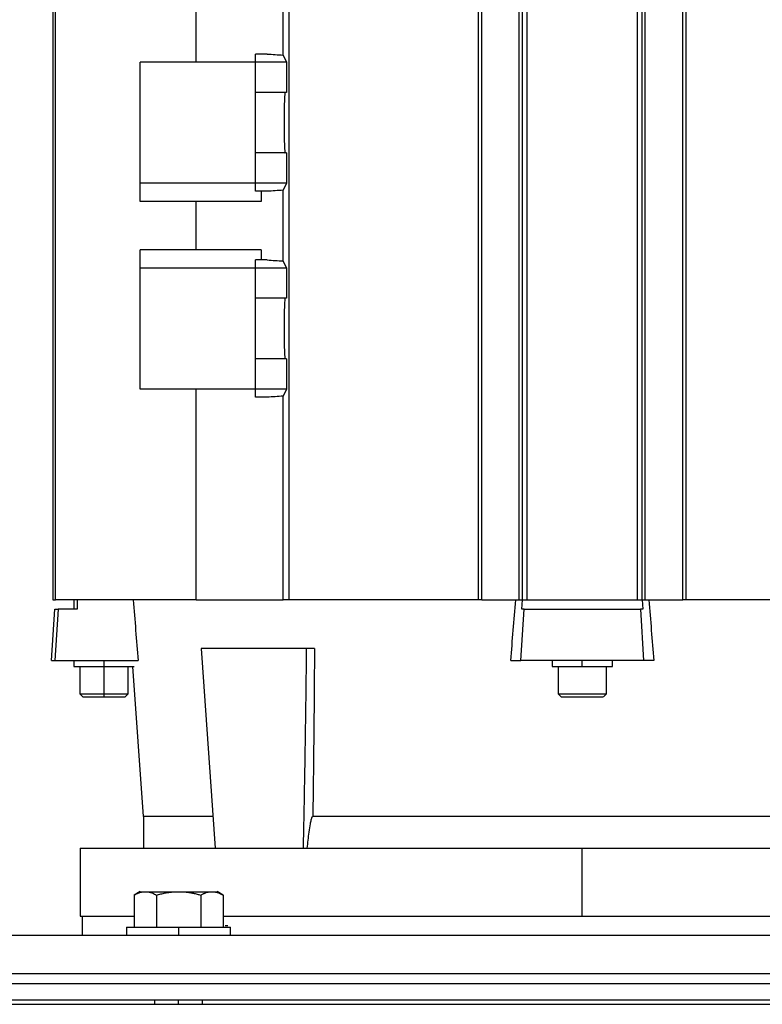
# Model space of a CAD drawing. Header units: inches. Extents: x 3 to 150, y 3 to 116.
# Tile 38 of 57: x 85.75 to 90.58, y 67.05 to 73.45. Entities that reach past the tile are written whole.
import ezdxf

# ---------------------------------------------------------------- set-up
doc = ezdxf.new("R2010")
doc.units = ezdxf.units.IN
doc.header["$LTSCALE"] = 14
doc.header["$MEASUREMENT"] = 0
doc.layers.add('DIMENSIONS', color=140, linetype='Continuous', lineweight=25)
doc.styles.add('SLDTEXTSTYLE0', font='TXT', dxfattribs={"width": 0.7})
doc.dimstyles.new('SLDDIMSTYLE1', dxfattribs={"dimtxt": 1.189453, "dimasz": 1.82, "dimexe": 0, "dimexo": 0.0625, "dimgap": 0.297363, "dimtad": 0, "dimtih": 1, "dimtoh": 1, "dimrnd": 1e-09, "dimzin": 12, "dimdsep": 46, "dimtxsty": 'SLDTEXTSTYLE0', "dimsah": 1, "dimcen": 0.09, "dimadec": 0, "dimazin": 3, "dimtfac": 1, "dimtofl": 0, "dimtmove": 0, "dimatfit": 3, "dimfxl": 0, "dimfrac": 2, "dimtolj": 1, "dimtzin": 12, "dimarcsym": 0})

# ---------------------------------------------------------------- blocks, each defined once
blk = doc.blocks.new('_D_5')
at = {"layer": 'DIMENSIONS'}
for p, q in [((78.1606, 67.7544), (78.1606, 86.8401)), ((95.4106, 67.7544), (95.4106, 86.8401)), ((78.1606, 85.0901), (83.2205, 85.0901)), ((84.8324, 85.0901), (84.433, 85.0901)), ((84.433, 85.0901), (84.433, 83.1997)), ((89.3565, 85.0901), (89.7559, 85.0901)), ((89.7559, 85.0901), (89.7559, 83.1997)), ((95.4106, 85.0901), (90.9685, 85.0901)), ((84.433, 83.1997), (84.8324, 83.1997)), ((89.7559, 83.1997), (89.3565, 83.1997))]:
    blk.add_line(p, q, dxfattribs=at)
for points in [[(78.1606, 85.0901), (79.9806, 84.8101), (79.9806, 85.3701)], [(95.4106, 85.0901), (93.5906, 85.3701), (93.5906, 84.8101)]]:
    blk.add_solid(points, dxfattribs=at)
at = {"layer": 'DIMENSIONS', "char_height": 1.16667, "attachment_point": 1, "style": 'SLDTEXTSTYLE0'}
for s, insert in [('17.25', (84.8324, 86.8603)), ('438.2', (84.8324, 84.7036))]:
    blk.add_mtext(s, dxfattribs=dict(at, insert=insert))
blk = doc.blocks.new('_D_6')
at = {"layer": 'DIMENSIONS'}
for p, q in [((76.2986, 73.3647), (76.2986, 93.4543)), ((95.4106, 67.7544), (95.4106, 93.4543)), ((76.2986, 91.7043), (81.8994, 91.7043)), ((83.5113, 91.7043), (83.1119, 91.7043)), ((83.1119, 91.7043), (83.1119, 89.8139)), ((88.0354, 91.7043), (88.4348, 91.7043)), ((88.4348, 91.7043), (88.4348, 89.8139)), ((95.4106, 91.7043), (89.6474, 91.7043)), ((83.1119, 89.8139), (83.5113, 89.8139)), ((88.4348, 89.8139), (88.0354, 89.8139))]:
    blk.add_line(p, q, dxfattribs=at)
for points in [[(76.2986, 91.7043), (78.1186, 91.4243), (78.1186, 91.9843)], [(95.4106, 91.7043), (93.5906, 91.9843), (93.5906, 91.4243)]]:
    blk.add_solid(points, dxfattribs=at)
at = {"layer": 'DIMENSIONS', "char_height": 1.16667, "attachment_point": 1, "style": 'SLDTEXTSTYLE0'}
for s, insert in [('19.11', (83.5113, 93.4745)), ('485.4', (83.5113, 91.3178))]:
    blk.add_mtext(s, dxfattribs=dict(at, insert=insert))

msp = doc.modelspace()

# ---------------------------------------------------------------- linework, layer by layer
for p, q in [((85.9854, 69.6826), (85.9854, 76.1787)), ((87.5042, 69.6826), (87.5042, 76.1787)), ((88.736, 69.6826), (88.736, 76.1787)), ((90.0852, 69.6826), (90.0852, 76.1787)), ((85.9669, 76.035), (85.9669, 69.6826)), ((86.899, 73.1787), (86.899, 76.035)), ((87.4656, 73.2243), (87.4656, 76.035)), ((88.7575, 69.6826), (88.7575, 76.035)), ((89.001, 69.6826), (89.001, 76.035)), ((89.0209, 69.6826), (89.0209, 76.035)), ((89.0526, 69.6826), (89.0526, 76.035)), ((89.7686, 69.6826), (89.7686, 76.035)), ((89.8003, 69.6826), (89.8003, 76.035)), ((89.8202, 69.6826), (89.8202, 76.035)), ((90.0637, 69.6826), (90.0637, 76.035)), ((87.2846, 73.1787), (87.2846, 73.231)), ((87.3615, 73.231), (87.2846, 73.231)), ((87.4656, 73.2243), (87.4865, 73.1787)), ((86.5366, 72.3913), (86.5366, 73.1787)), ((87.2846, 73.1787), (86.5366, 73.1787)), ((87.2846, 72.9818), (87.2846, 73.1787)), ((87.4865, 73.1787), (87.2846, 73.1787)), ((87.4865, 73.1787), (87.4865, 72.9818)), ((87.4865, 72.9818), (87.2846, 72.9818)), ((87.2846, 72.5881), (87.2846, 72.9818)), ((87.2846, 72.3913), (87.2846, 72.5881)), ((87.4865, 72.5881), (87.2846, 72.5881)), ((87.4865, 72.5881), (87.4865, 72.3913)), ((87.2846, 72.3913), (86.5366, 72.3913)), ((86.5366, 72.2732), (86.5366, 72.3913)), ((87.4865, 72.3913), (87.2846, 72.3913)), ((87.2846, 72.339), (87.2846, 72.3913)), ((87.4865, 72.3913), (87.4656, 72.3457)), ((87.3615, 72.339), (87.2846, 72.339)), ((87.3214, 72.339), (87.3214, 72.2732)), ((87.4656, 71.8857), (87.4656, 72.3457)), ((87.3214, 72.2732), (86.5366, 72.2732)), ((86.899, 71.9582), (86.899, 72.2732)), ((87.3214, 71.9582), (86.5366, 71.9582)), ((86.5366, 71.8401), (86.5366, 71.9582)), ((87.3214, 71.9582), (87.3214, 71.8924)), ((87.2846, 71.8401), (87.2846, 71.8924)), ((87.3615, 71.8924), (87.2846, 71.8924)), ((87.4656, 71.8857), (87.4865, 71.8401)), ((86.5366, 71.0527), (86.5366, 71.8401)), ((87.2846, 71.8401), (86.5366, 71.8401)), ((87.4865, 71.8401), (87.2846, 71.8401)), ((87.2846, 71.6433), (87.2846, 71.8401)), ((87.4865, 71.8401), (87.4865, 71.6433)), ((87.4865, 71.6433), (87.2846, 71.6433)), ((87.2846, 71.2496), (87.2846, 71.6433)), ((87.2846, 71.0527), (87.2846, 71.2496)), ((87.4865, 71.2496), (87.2846, 71.2496)), ((87.4865, 71.2496), (87.4865, 71.0527)), ((87.2846, 71.0527), (86.5366, 71.0527)), ((86.899, 69.6826), (86.899, 71.0527)), ((87.2846, 71.0004), (87.2846, 71.0527)), ((87.4865, 71.0527), (87.2846, 71.0527)), ((87.4865, 71.0527), (87.4656, 71.0071)), ((87.3615, 71.0004), (87.2846, 71.0004)), ((87.4656, 69.6826), (87.4656, 71.0071)), ((85.9669, 69.6826), (85.9856, 69.6826)), ((86.899, 69.6826), (85.9854, 69.6826)), ((86.1035, 69.6826), (86.1035, 69.6236)), ((86.1264, 69.6826), (86.1269, 69.6236)), ((87.5042, 69.6826), (87.4656, 69.6826)), ((88.736, 69.6826), (87.5042, 69.6826)), ((88.7575, 69.6826), (88.736, 69.6826)), ((88.9775, 69.6826), (89.0133, 69.6826)), ((89.0133, 69.6826), (89.0209, 69.6826)), ((89.0176, 69.6236), (89.0219, 69.6826)), ((89.0209, 69.6826), (89.0526, 69.6826)), ((89.0526, 69.6826), (89.7686, 69.6826)), ((89.7686, 69.6826), (89.8003, 69.6826)), ((89.7993, 69.6826), (89.8035, 69.6236)), ((89.8003, 69.6826), (89.8079, 69.6826)), ((89.8079, 69.6826), (89.8437, 69.6826)), ((90.0852, 69.6826), (90.0637, 69.6826)), ((90.9412, 69.6826), (90.0852, 69.6826)), ((85.9579, 69.2889), (85.9813, 69.6236)), ((86.0021, 69.6236), (85.981, 69.2889)), ((86.1269, 69.6236), (86.0021, 69.6236)), ((89.0119, 69.2889), (89.0329, 69.6236)), ((89.0329, 69.6236), (89.0176, 69.6236)), ((89.7883, 69.6236), (89.8093, 69.2889)), ((89.8035, 69.6236), (89.7883, 69.6236)), ((86.9315, 69.3679), (87.0224, 68.0683)), ((85.981, 69.2889), (86.5225, 69.2889)), ((86.1035, 69.2889), (86.1035, 69.2496)), ((86.1429, 69.2496), (86.1429, 69.0724)), ((86.3004, 69.2496), (86.3004, 69.2889)), ((86.3004, 69.0724), (86.3004, 69.2496)), ((86.4578, 69.0724), (86.4578, 69.2496)), ((86.5563, 68.2751), (86.4881, 69.2496)), ((88.9458, 69.2889), (89.0119, 69.2889)), ((89.2137, 69.2889), (89.2137, 69.2496)), ((89.2531, 69.2496), (89.2531, 69.0724)), ((89.2541, 69.2496), (89.2541, 69.0724)), ((89.4106, 69.2496), (89.4106, 69.2889)), ((89.5681, 69.0724), (89.5681, 69.2496)), ((89.6074, 69.2496), (89.6074, 69.2889)), ((89.8754, 69.2889), (89.8093, 69.2889)), ((86.1427, 69.0726), (86.1628, 69.0525)), ((86.3004, 69.0527), (86.3004, 69.0724)), ((86.4379, 69.0525), (86.458, 69.0726)), ((89.2529, 69.0726), (89.273, 69.0525)), ((89.2541, 69.0724), (89.2736, 69.0527)), ((89.2556, 69.0724), (89.2541, 69.0724)), ((89.5482, 69.0525), (89.5683, 69.0726)), ((86.5563, 68.2751), (86.5563, 68.0685)), ((87.0079, 68.2751), (86.5563, 68.2751)), ((91.1632, 68.2751), (87.658, 68.2751)), ((86.1451, 68.0685), (86.1451, 67.6265)), ((89.4106, 67.6265), (89.4106, 68.0685)), ((86.5359, 67.7867), (86.4967, 67.764)), ((87.0745, 67.764), (87.0352, 67.7867)), ((86.4969, 67.7641), (86.4969, 67.5565)), ((86.6412, 67.7641), (86.6412, 67.5565)), ((86.9299, 67.7641), (86.9299, 67.5565)), ((87.0743, 67.7641), (87.0743, 67.5565)), ((86.1606, 67.5015), (86.1606, 67.6265)), ((86.4476, 67.5565), (86.4476, 67.5015)), ((86.7856, 67.5565), (86.7856, 67.5015)), ((87.0911, 67.564), (87.0887, 67.564)), ((87.1065, 67.564), (87.0911, 67.564)), ((87.1236, 67.5015), (87.1236, 67.5565)), ((95.2856, 67.5015), (78.2856, 67.5015)), ((95.2856, 67.2515), (78.2856, 67.2515)), ((95.2856, 67.2515), (78.2856, 67.2515)), ((78.2952, 67.189), (95.276, 67.189)), ((78.2952, 67.0844), (95.276, 67.0844)), ((86.6293, 67.0844), (86.6293, 67.0544)), ((86.7856, 67.0544), (86.7856, 67.0844)), ((86.9418, 67.0544), (86.9418, 67.0844)), ((78.2652, 67.0544), (95.306, 67.0544))]:
    msp.add_line(p, q)
for centre, major_axis, ratio, start_param, end_param in [((89.4106, 73.3797), (2.9528, 0), 0.069927, 3.945395, 3.993302), ((87.4777, 72.785), (0, 0.1969), 0.032029, 0, 3.141593), ((89.4106, 72.1903), (2.9528, 0), 0.069927, 2.289883, 2.33779), ((89.4106, 72.0411), (2.9528, 0), 0.069927, 3.945395, 3.993302), ((87.4777, 71.4464), (0, 0.1969), 0.032029, 0, 3.141593), ((89.4106, 70.8517), (2.9528, 0), 0.069927, 2.289883, 2.33779)]:
    msp.add_ellipse(centre, major_axis=major_axis, ratio=ratio, start_param=start_param, end_param=end_param)
for points, knots in [([(86.4898, 69.6826), (86.4952, 69.6168), (86.5061, 69.4856), (86.5171, 69.3543), (86.5225, 69.2889)], [0, 0, 0, 0, 0.501696, 1, 1, 1, 1]), ([(86.899, 69.6826), (86.9761, 69.6826), (87.0625, 69.6826), (87.2521, 69.6826), (87.3553, 69.6826), (87.4656, 69.6826)], [0, 0, 0, 0, 0.5, 0.5, 1, 1, 1, 1]), ([(88.9458, 69.2889), (88.9511, 69.3543), (88.9616, 69.4856), (88.9722, 69.6168), (88.9775, 69.6826)], [0, 0, 0, 0, 0.498304, 1, 1, 1, 1]), ([(89.8437, 69.6826), (89.849, 69.6168), (89.8595, 69.4856), (89.8701, 69.3543), (89.8754, 69.2889)], [0, 0, 0, 0, 0.501696, 1, 1, 1, 1]), ([(85.9813, 69.6236), (85.9813, 69.6236), (85.9814, 69.6236), (85.982, 69.6236), (85.9831, 69.6236), (85.9845, 69.6236), (85.9864, 69.6236), (85.9887, 69.6236), (85.9914, 69.6236), (85.9945, 69.6236), (85.9981, 69.6236), (86.0008, 69.6236), (86.0021, 69.6236)], [0, 0, 0, 0, 0.100073, 0.200098, 0.300085, 0.400049, 0.5, 0.599951, 0.699915, 0.799902, 0.899927, 1, 1, 1, 1]), ([(89.0329, 69.6236), (89.0454, 69.6236), (89.0705, 69.6236), (89.1082, 69.6236), (89.1459, 69.6236), (89.1837, 69.6236), (89.2214, 69.6236), (89.2592, 69.6236), (89.297, 69.6236), (89.3349, 69.6236), (89.3727, 69.6236), (89.419, 69.6236), (89.4737, 69.6236), (89.5367, 69.6236), (89.5997, 69.6236), (89.6627, 69.6236), (89.7255, 69.6236), (89.7674, 69.6236), (89.7883, 69.6236)], [0, 0, 0, 0, 0.050034, 0.100045, 0.150037, 0.200018, 0.249994, 0.29997, 0.349953, 0.399948, 0.449963, 0.500002, 0.583378, 0.666699, 0.749994, 0.83329, 0.916616, 1, 1, 1, 1]), ([(87.6179, 69.3677), (87.5983, 69.3677), (87.559, 69.3677), (87.4884, 69.3677), (87.4126, 69.3677), (87.3336, 69.3677), (87.2547, 69.3677), (87.1787, 69.3677), (87.1087, 69.3677), (87.0474, 69.3677), (86.997, 69.3677), (86.9599, 69.3677), (86.936, 69.3677), (86.933, 69.3677), (86.9315, 69.3677)], [0, 0, 0, 0, 0.083355, 0.16671, 0.250064, 0.333419, 0.416774, 0.500129, 0.583484, 0.666839, 0.750193, 0.833548, 0.916903, 1, 1, 1, 1]), ([(87.5971, 68.0685), (87.5983, 68.123), (87.6008, 68.2344), (87.6041, 68.4053), (87.6073, 68.5836), (87.6103, 68.7692), (87.613, 68.9621), (87.6156, 69.1624), (87.6171, 69.2984), (87.6179, 69.3677)], [0, 0, 0, 0, 0.125919, 0.257483, 0.394694, 0.53755, 0.686054, 0.840204, 1, 1, 1, 1]), ([(87.669, 69.3677), (87.6681, 69.3677), (87.6662, 69.3677), (87.6631, 69.3677), (87.6599, 69.3677), (87.6555, 69.3677), (87.6497, 69.3677), (87.6427, 69.3677), (87.6358, 69.3677), (87.6292, 69.3677), (87.6231, 69.3677), (87.6196, 69.3677), (87.6179, 69.3677)], [0, 0, 0, 0, 0.062633, 0.124932, 0.1874, 0.250534, 0.375465, 0.500158, 0.624902, 0.750056, 0.874894, 1, 1, 1, 1]), ([(87.669, 69.3677), (87.6686, 69.3022), (87.6678, 69.1732), (87.6662, 68.9826), (87.6645, 68.7977), (87.6625, 68.6184), (87.6604, 68.4448), (87.6588, 68.331), (87.658, 68.2751)], [0, 0, 0, 0, 0.179629, 0.354071, 0.523329, 0.687402, 0.846292, 1, 1, 1, 1]), ([(86.1035, 69.2496), (86.1035, 69.2496), (86.1086, 69.2496), (86.1283, 69.2496), (86.1429, 69.2496), (86.1794, 69.2496), (86.2012, 69.2496), (86.2488, 69.2496), (86.2746, 69.2496), (86.3004, 69.2496)], [0, 0, 0, 0, 0.25, 0.25, 0.5, 0.5, 0.75, 0.75, 1, 1, 1, 1]), ([(86.1429, 69.2496), (86.1429, 69.2496), (86.143, 69.2496), (86.1436, 69.2496), (86.1445, 69.2496), (86.1458, 69.2496), (86.1475, 69.2496), (86.1496, 69.2496), (86.152, 69.2496), (86.1576, 69.2496), (86.1685, 69.2496), (86.1883, 69.2496), (86.2123, 69.2496), (86.2352, 69.2496), (86.2546, 69.2496), (86.2696, 69.2496), (86.2849, 69.2496), (86.2952, 69.2496), (86.3004, 69.2496)], [0, 0, 0, 0, 0.031523, 0.062824, 0.093977, 0.12506, 0.156147, 0.187317, 0.218646, 0.250208, 0.375078, 0.500037, 0.624907, 0.749867, 0.812689, 0.874911, 0.937144, 1, 1, 1, 1]), ([(86.3004, 69.2496), (86.3029, 69.2496), (86.3081, 69.2496), (86.3159, 69.2496), (86.3235, 69.2496), (86.3311, 69.2496), (86.3386, 69.2496), (86.346, 69.2496), (86.3534, 69.2496), (86.3678, 69.2496), (86.3884, 69.2496), (86.4124, 69.2496), (86.4322, 69.2496), (86.4443, 69.2496), (86.4513, 69.2496), (86.4551, 69.2496), (86.4574, 69.2496), (86.4577, 69.2496), (86.4578, 69.2496)], [0, 0, 0, 0, 0.031533, 0.06284, 0.093998, 0.125081, 0.156168, 0.187334, 0.218655, 0.250207, 0.375078, 0.500037, 0.624908, 0.749867, 0.812673, 0.874889, 0.937128, 1, 1, 1, 1]), ([(86.3004, 69.2496), (86.3261, 69.2496), (86.3519, 69.2496), (86.3995, 69.2496), (86.4213, 69.2496), (86.4578, 69.2496), (86.4724, 69.2496), (86.4921, 69.2496), (86.4972, 69.2496), (86.4972, 69.2496)], [0, 0, 0, 0, 0.25, 0.25, 0.5, 0.5, 0.75, 0.75, 1, 1, 1, 1]), ([(89.8093, 69.2889), (89.7973, 69.2889), (89.7732, 69.2889), (89.737, 69.2889), (89.7008, 69.2889), (89.6646, 69.2889), (89.6284, 69.2889), (89.5922, 69.2889), (89.5559, 69.2889), (89.5196, 69.2889), (89.4833, 69.2889), (89.4469, 69.2889), (89.4005, 69.2889), (89.344, 69.2889), (89.2774, 69.2889), (89.2109, 69.2889), (89.1445, 69.2889), (89.0781, 69.2889), (89.034, 69.2889), (89.0119, 69.2889)], [0, 0, 0, 0, 0.04549, 0.090958, 0.136409, 0.181848, 0.22728, 0.272709, 0.318142, 0.363583, 0.409036, 0.454508, 0.500003, 0.583384, 0.666704, 0.749995, 0.833287, 0.916612, 1, 1, 1, 1]), ([(89.2137, 69.2496), (89.2137, 69.2496), (89.2189, 69.2496), (89.2386, 69.2496), (89.2532, 69.2496), (89.2896, 69.2496), (89.3114, 69.2496), (89.3591, 69.2496), (89.3848, 69.2496), (89.4106, 69.2496)], [0, 0, 0, 0, 0.25, 0.25, 0.5, 0.5, 0.75, 0.75, 1, 1, 1, 1]), ([(89.2541, 69.2496), (89.2587, 69.2496), (89.268, 69.2496), (89.31, 69.2496), (89.3656, 69.2496), (89.4285, 69.2496), (89.4887, 69.2496), (89.5363, 69.2496), (89.5648, 69.2496), (89.5654, 69.2496), (89.5656, 69.2496)], [0, 0, 0, 0, 0.12956, 0.259119, 0.388679, 0.518238, 0.647798, 0.777357, 0.906917, 1, 1, 1, 1]), ([(89.4106, 69.2496), (89.4364, 69.2496), (89.4621, 69.2496), (89.5097, 69.2496), (89.5316, 69.2496), (89.568, 69.2496), (89.5826, 69.2496), (89.6023, 69.2496), (89.6074, 69.2496), (89.6074, 69.2496)], [0, 0, 0, 0, 0.25, 0.25, 0.5, 0.5, 0.75, 0.75, 1, 1, 1, 1]), ([(86.1429, 69.0724), (86.1429, 69.0724), (86.147, 69.0724), (86.1627, 69.0724), (86.1744, 69.0724), (86.2036, 69.0724), (86.221, 69.0724), (86.2591, 69.0724), (86.2797, 69.0724), (86.3004, 69.0724)], [0, 0, 0, 0, 0.25, 0.25, 0.5, 0.5, 0.75, 0.75, 1, 1, 1, 1]), ([(86.3004, 69.0724), (86.321, 69.0724), (86.3416, 69.0724), (86.3797, 69.0724), (86.3971, 69.0724), (86.4263, 69.0724), (86.438, 69.0724), (86.4537, 69.0724), (86.4578, 69.0724), (86.4578, 69.0724)], [0, 0, 0, 0, 0.25, 0.25, 0.5, 0.5, 0.75, 0.75, 1, 1, 1, 1]), ([(89.2541, 69.0724), (89.2587, 69.0724), (89.268, 69.0724), (89.31, 69.0724), (89.3656, 69.0724), (89.4285, 69.0724), (89.4887, 69.0724), (89.5363, 69.0724), (89.5648, 69.0724), (89.5654, 69.0724), (89.5656, 69.0724)], [0, 0, 0, 0, 0.129588, 0.259176, 0.388764, 0.518352, 0.647941, 0.777529, 0.907117, 1, 1, 1, 1]), ([(86.1626, 69.0527), (86.1626, 69.0527), (86.1661, 69.0527), (86.1799, 69.0527), (86.1902, 69.0527), (86.2157, 69.0527), (86.231, 69.0527), (86.2643, 69.0527), (86.2823, 69.0527), (86.3004, 69.0527)], [0, 0, 0, 0, 0.25, 0.25, 0.5, 0.5, 0.75, 0.75, 1, 1, 1, 1]), ([(86.3004, 69.0527), (86.3184, 69.0527), (86.3364, 69.0527), (86.3697, 69.0527), (86.385, 69.0527), (86.4105, 69.0527), (86.4208, 69.0527), (86.4346, 69.0527), (86.4381, 69.0527), (86.4381, 69.0527)], [0, 0, 0, 0, 0.25, 0.25, 0.5, 0.5, 0.75, 0.75, 1, 1, 1, 1]), ([(89.2736, 69.0527), (89.2777, 69.0527), (89.2858, 69.0527), (89.3226, 69.0527), (89.3712, 69.0527), (89.4262, 69.0527), (89.4789, 69.0527), (89.5206, 69.0527), (89.5456, 69.0527), (89.5461, 69.0527), (89.5463, 69.0527)], [0, 0, 0, 0, 0.129513, 0.259026, 0.388539, 0.518053, 0.647566, 0.777079, 0.906592, 1, 1, 1, 1]), ([(87.622, 68.0685), (87.6257, 68.1038), (87.6297, 68.1391), (87.637, 68.1918), (87.6396, 68.2093), (87.6443, 68.2353), (87.646, 68.244), (87.6491, 68.2568), (87.6502, 68.261), (87.6523, 68.2671), (87.6531, 68.2691), (87.6545, 68.2719), (87.6551, 68.2728), (87.6563, 68.2744), (87.6571, 68.2751), (87.658, 68.2751)], [0, 0, 0, 0, 0.5, 0.5, 0.75, 0.75, 0.875, 0.875, 0.9375, 0.9375, 0.96875, 0.96875, 0.984375, 0.984375, 1, 1, 1, 1]), ([(86.1451, 68.0685), (86.1451, 68.0685), (86.1452, 68.0685), (86.1458, 68.0685), (86.1468, 68.0685), (86.1481, 68.0685), (86.1499, 68.0685), (86.152, 68.0685), (86.1545, 68.0685), (86.1574, 68.0685), (86.1646, 68.0685), (86.1791, 68.0685), (86.2065, 68.0685), (86.2417, 68.0685), (86.2844, 68.0685), (86.3347, 68.0685), (86.4117, 68.0685), (86.526, 68.0685), (86.6911, 68.0685), (86.8823, 68.0685), (87.0978, 68.0685), (87.3356, 68.0685), (87.5935, 68.0685), (87.8688, 68.0685), (88.1106, 68.0685), (88.31, 68.0685), (88.4623, 68.0685), (88.6168, 68.0685), (88.7733, 68.0685), (88.9312, 68.0685), (89.0586, 68.0685), (89.1544, 68.0685), (89.2183, 68.0685), (89.2824, 68.0685), (89.3465, 68.0685), (89.3892, 68.0685), (89.4106, 68.0685)], [0, 0, 0, 0, 0.006949, 0.013896, 0.02084, 0.027784, 0.034727, 0.041671, 0.048616, 0.055564, 0.062515, 0.093767, 0.125023, 0.156276, 0.187532, 0.218784, 0.250041, 0.312531, 0.375021, 0.43751, 0.5, 0.56249, 0.62498, 0.68747, 0.74996, 0.781212, 0.812469, 0.843721, 0.874977, 0.90623, 0.937486, 0.949993, 0.962493, 0.974991, 0.987492, 1, 1, 1, 1]), ([(89.4106, 68.0685), (89.4225, 68.0685), (89.4462, 68.0685), (89.4818, 68.0685), (89.5174, 68.0685), (89.553, 68.0685), (89.5886, 68.0685), (89.6241, 68.0685), (89.6597, 68.0685), (89.6952, 68.0685), (89.772, 68.0685), (89.8899, 68.0685), (90.0479, 68.0685), (90.2044, 68.0685), (90.3589, 68.0685), (90.5111, 68.0685), (90.7106, 68.0685), (90.9524, 68.0685), (91.2277, 68.0685), (91.4855, 68.0685), (91.7234, 68.0685), (91.9389, 68.0685), (92.1301, 68.0685), (92.2951, 68.0685), (92.4095, 68.0685), (92.4864, 68.0685), (92.5367, 68.0685), (92.5795, 68.0685), (92.6146, 68.0685), (92.642, 68.0685), (92.6577, 68.0685), (92.6662, 68.0685), (92.6706, 68.0685), (92.6738, 68.0685), (92.6757, 68.0685), (92.676, 68.0685), (92.6761, 68.0685)], [0, 0, 0, 0, 0.00695, 0.013896, 0.020841, 0.027785, 0.034728, 0.041672, 0.048617, 0.055564, 0.062515, 0.093767, 0.125023, 0.156276, 0.187532, 0.218785, 0.250041, 0.312531, 0.375021, 0.43751, 0.5, 0.56249, 0.62498, 0.68747, 0.74996, 0.781212, 0.812469, 0.843721, 0.874977, 0.90623, 0.937486, 0.949992, 0.962492, 0.97499, 0.987491, 1, 1, 1, 1]), ([(86.4969, 67.7641), (86.4993, 67.7655), (86.5042, 67.7682), (86.5114, 67.7719), (86.5185, 67.7752), (86.5256, 67.778), (86.5343, 67.7811), (86.5448, 67.784), (86.557, 67.7861), (86.565, 67.7863), (86.5691, 67.7865)], [0, 0, 0, 0, 0.103679, 0.205188, 0.304865, 0.403091, 0.500286, 0.669005, 0.834455, 1, 1, 1, 1]), ([(86.5356, 67.7865), (86.5356, 67.7865), (86.5357, 67.7865), (86.5362, 67.7865), (86.5371, 67.7865), (86.5383, 67.7865), (86.5399, 67.7865), (86.5418, 67.7865), (86.5446, 67.7865), (86.5487, 67.7865), (86.5545, 67.7865), (86.5612, 67.7865), (86.5664, 67.7865), (86.5691, 67.7865)], [0, 0, 0, 0, 0.071643, 0.143049, 0.214318, 0.285549, 0.356845, 0.428305, 0.50003, 0.625261, 0.749973, 0.874707, 1, 1, 1, 1]), ([(86.5691, 67.7865), (86.5711, 67.7864), (86.5752, 67.7864), (86.5812, 67.7858), (86.5873, 67.785), (86.5934, 67.7838), (86.5995, 67.7823), (86.6074, 67.7799), (86.6174, 67.7762), (86.6293, 67.7708), (86.6372, 67.7664), (86.6412, 67.7641)], [0, 0, 0, 0, 0.0831095, 0.1657593, 0.2483888, 0.3314287, 0.4152944, 0.5003827, 0.6626987, 0.8286537, 1, 1, 1, 1]), ([(86.5691, 67.7865), (86.5707, 67.7865), (86.5739, 67.7865), (86.579, 67.7865), (86.5844, 67.7865), (86.5901, 67.7865), (86.596, 67.7865), (86.6023, 67.7865), (86.6142, 67.7865), (86.6329, 67.7865), (86.6602, 67.7865), (86.6896, 67.7865), (86.7155, 67.7865), (86.7368, 67.7865), (86.7529, 67.7865), (86.7692, 67.7865), (86.7801, 67.7865), (86.7856, 67.7865)], [0, 0, 0, 0, 0.035842, 0.071563, 0.107211, 0.142837, 0.178493, 0.214227, 0.250089, 0.37501, 0.500015, 0.624936, 0.74994, 0.812574, 0.874949, 0.937335, 1, 1, 1, 1]), ([(86.6412, 67.7641), (86.6461, 67.7655), (86.6557, 67.7682), (86.6701, 67.7719), (86.6843, 67.7751), (86.6983, 67.778), (86.7137, 67.7807), (86.7306, 67.7831), (86.7489, 67.785), (86.7672, 67.7862), (86.7795, 67.7864), (86.7856, 67.7865)], [0, 0, 0, 0, 0.103177, 0.204204, 0.303416, 0.401188, 0.497932, 0.62399, 0.749025, 0.874907, 1, 1, 1, 1]), ([(86.7856, 67.7865), (86.7896, 67.7864), (86.7977, 67.7864), (86.8098, 67.7858), (86.8218, 67.785), (86.8339, 67.7838), (86.8461, 67.7823), (86.8621, 67.78), (86.882, 67.7763), (86.9059, 67.7708), (86.9218, 67.7664), (86.9299, 67.7641)], [0, 0, 0, 0, 0.0827911, 0.1651271, 0.2474429, 0.3301642, 0.4137023, 0.4984494, 0.6613838, 0.8279754, 1, 1, 1, 1]), ([(86.7856, 67.7865), (86.7887, 67.7865), (86.795, 67.7865), (86.8043, 67.7865), (86.8136, 67.7865), (86.8228, 67.7865), (86.832, 67.7865), (86.8412, 67.7865), (86.8578, 67.7865), (86.8815, 67.7865), (86.9109, 67.7865), (86.9382, 67.7865), (86.9588, 67.7865), (86.9737, 67.7865), (86.9841, 67.7865), (86.9936, 67.7865), (86.9993, 67.7865), (87.0021, 67.7865)], [0, 0, 0, 0, 0.035842, 0.071563, 0.107211, 0.142837, 0.178493, 0.214227, 0.250089, 0.37501, 0.500015, 0.624936, 0.74994, 0.812574, 0.874949, 0.937335, 1, 1, 1, 1]), ([(86.9299, 67.7641), (86.9324, 67.7655), (86.9372, 67.7682), (86.9444, 67.7719), (86.9515, 67.7752), (86.9586, 67.778), (86.9674, 67.7811), (86.9778, 67.784), (86.9899, 67.7861), (86.998, 67.7863), (87.0021, 67.7865)], [0, 0, 0, 0, 0.103679, 0.205188, 0.304865, 0.403091, 0.500286, 0.669005, 0.834455, 1, 1, 1, 1]), ([(87.0021, 67.7865), (87.0041, 67.7864), (87.0082, 67.7864), (87.0142, 67.7858), (87.0203, 67.785), (87.0263, 67.7838), (87.0325, 67.7823), (87.0405, 67.7799), (87.0504, 67.7762), (87.0623, 67.7708), (87.0702, 67.7664), (87.0743, 67.7641)], [0, 0, 0, 0, 0.08311, 0.165759, 0.248389, 0.331429, 0.415294, 0.500383, 0.662699, 0.828654, 1, 1, 1, 1]), ([(87.0021, 67.7865), (87.0036, 67.7865), (87.0067, 67.7865), (87.0109, 67.7865), (87.0148, 67.7865), (87.0184, 67.7865), (87.0216, 67.7865), (87.0245, 67.7865), (87.0278, 67.7865), (87.031, 67.7865), (87.0336, 67.7865), (87.0353, 67.7865), (87.0355, 67.7865), (87.0356, 67.7865)], [0, 0, 0, 0, 0.071663, 0.143083, 0.214358, 0.28559, 0.356879, 0.428326, 0.50003, 0.625229, 0.749932, 0.874676, 1, 1, 1, 1]), ([(86.1451, 67.6265), (86.1481, 67.6265), (86.1542, 67.6265), (86.2029, 67.6265), (86.2812, 67.6265), (86.378, 67.6265), (86.4612, 67.6265), (86.4969, 67.6265)], [0, 0, 0, 0, 0.210367, 0.420734, 0.631101, 0.841469, 1, 1, 1, 1]), ([(86.1606, 67.6265), (86.1636, 67.6265), (86.1697, 67.6265), (86.2181, 67.6265), (86.2961, 67.6265), (86.3885, 67.6265), (86.4662, 67.6265), (86.4969, 67.6265)], [0, 0, 0, 0, 0.214953, 0.429907, 0.64486, 0.859813, 1, 1, 1, 1]), ([(87.0743, 67.6265), (87.0833, 67.6265), (87.1637, 67.6265), (87.3371, 67.6265), (87.5931, 67.6265), (87.8689, 67.6265), (88.1589, 67.6265), (88.4611, 67.6265), (88.7725, 67.6265), (89.09, 67.6265), (89.3037, 67.6265), (89.4106, 67.6265)], [0, 0, 0, 0, 0.015591, 0.1386421, 0.2616933, 0.3847444, 0.5077955, 0.6308466, 0.7538978, 0.8769489, 1, 1, 1, 1]), ([(87.0743, 67.6265), (87.0869, 67.6265), (87.1705, 67.6265), (87.3468, 67.6265), (87.6017, 67.6265), (87.8762, 67.6265), (88.1648, 67.6265), (88.4657, 67.6265), (88.7755, 67.6265), (89.0915, 67.6265), (89.4106, 67.6265), (89.7297, 67.6265), (90.0457, 67.6265), (90.3555, 67.6265), (90.6563, 67.6265), (90.9451, 67.6265), (91.2192, 67.6265), (91.4752, 67.6265), (91.6952, 67.6265), (91.8186, 67.6265), (91.872, 67.6265)], [0, 0, 0, 0, 0.010535, 0.069565, 0.128594, 0.187623, 0.246653, 0.305682, 0.364711, 0.42374, 0.48277, 0.541799, 0.600828, 0.659857, 0.718887, 0.777916, 0.836945, 0.895975, 0.955004, 1, 1, 1, 1]), ([(89.4106, 67.6265), (89.5174, 67.6265), (89.7312, 67.6265), (90.0487, 67.6265), (90.36, 67.6265), (90.6623, 67.6265), (90.9524, 67.6265), (91.2279, 67.6265), (91.485, 67.6265), (91.7019, 67.6265), (91.8221, 67.6265), (91.872, 67.6265)], [0, 0, 0, 0, 0.114841, 0.229681, 0.344522, 0.459362, 0.574203, 0.689044, 0.803884, 0.918725, 1, 1, 1, 1]), ([(86.4476, 67.5565), (86.4476, 67.5565), (86.4477, 67.5565), (86.4483, 67.5565), (86.4491, 67.5565), (86.4504, 67.5565), (86.452, 67.5565), (86.4553, 67.5565), (86.4616, 67.5565), (86.4728, 67.5565), (86.487, 67.5565), (86.5098, 67.5565), (86.545, 67.5565), (86.588, 67.5565), (86.626, 67.5565), (86.656, 67.5565), (86.6873, 67.5565), (86.716, 67.5565), (86.7414, 67.5565), (86.7635, 67.5565), (86.7782, 67.5565), (86.7856, 67.5565)], [0, 0, 0, 0, 0.0208715, 0.0417028, 0.0625163, 0.0833342, 0.1041792, 0.1250734, 0.1875673, 0.2501022, 0.3125961, 0.3751309, 0.5000083, 0.6248857, 0.6873796, 0.7499145, 0.8124084, 0.8749432, 0.9166496, 0.9582754, 1, 1, 1, 1]), ([(86.7856, 67.5565), (86.7893, 67.5565), (86.7967, 67.5565), (86.8077, 67.5565), (86.8187, 67.5565), (86.8297, 67.5565), (86.8406, 67.5565), (86.8588, 67.5565), (86.8839, 67.5565), (86.9151, 67.5565), (86.9452, 67.5565), (86.9831, 67.5565), (87.0261, 67.5565), (87.0614, 67.5565), (87.0842, 67.5565), (87.0984, 67.5565), (87.1096, 67.5565), (87.1167, 67.5565), (87.1209, 67.5565), (87.1232, 67.5565), (87.1234, 67.5565), (87.1236, 67.5565)], [0, 0, 0, 0, 0.020877, 0.041712, 0.062526, 0.083343, 0.104185, 0.125073, 0.187567, 0.250102, 0.312596, 0.375131, 0.500008, 0.624886, 0.68738, 0.749915, 0.812408, 0.874943, 0.916641, 0.958266, 1, 1, 1, 1])]:
    msp.add_open_spline(points, degree=3, knots=knots)
for points in [[(88.7575, 69.6826), (88.8303, 69.6826), (88.9037, 69.6826), (88.9775, 69.6826)], [(89.8437, 69.6826), (89.9175, 69.6826), (89.9909, 69.6826), (90.0637, 69.6826)], [(85.9579, 69.2889), (85.9579, 69.2889), (85.9656, 69.2889), (85.981, 69.2889)]]:
    msp.add_open_spline(points, degree=3)

# ---------------------------------------------------------------- dimensions: what is measured, and where the dimension line sits
at = {"layer": 'DIMENSIONS'}
for base, p1, p2, picture, middle in [((76.2986, 91.7043), (95.4106, 67.0544), (76.2986, 72.6647), '_D_6', (85.7734, 91.7043)), ((95.4106, 85.0901), (78.1606, 67.0544), (95.4106, 67.0544), '_D_5', (87.0945, 85.0901))]:
    dim = msp.add_linear_dim(base=base, p1=p1, p2=p2, dimstyle='SLDDIMSTYLE1', dxfattribs=at)
    dim.commit()
    dim.dimension.update_dxf_attribs({"geometry": picture, "text_midpoint": middle, "dimtype": 160})

doc.saveas('drawing.dxf')
